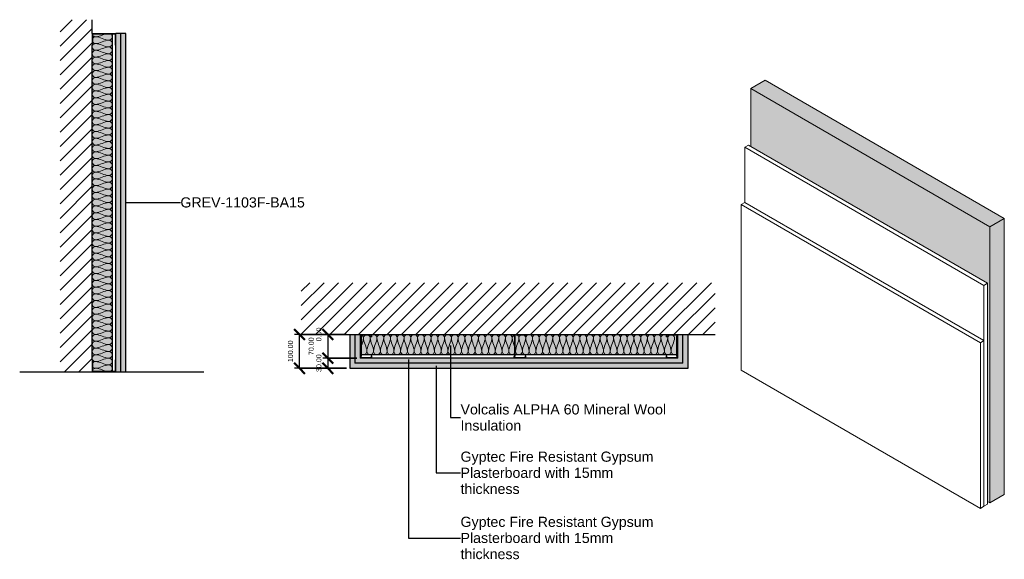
# Model space of a CAD drawing. Header units: millimetres. Extents: x -324 to 2588, y -555 to 1041.
import ezdxf

# ---------------------------------------------------------------- set-up
doc = ezdxf.new("R2010")
doc.units = ezdxf.units.MM
for name, color, linetype, lineweight in [('A-ANNO-DIMS', 211, 'Continuous', 30), ('A-ANNO-DIMS-10', 211, 'Continuous', 30), ('A-ANNO-IDEN', 131, 'Continuous', 30), ('A-DETL', 90, 'Continuous', 18), ('A-DETL-GENF', 92, 'Continuous', 18), ('A-DETL-THIN', 151, 'Continuous', 25), ('A-FLOR-LEVL', 51, 'Continuous', 30), ('A-PART', 2, 'Continuous', 18), ('A-WALL', 113, 'Continuous', 25), ('A-WALL-IDEN', 211, 'Continuous', 30), ('A-WALL-PATT', 111, 'Continuous', 25), ('I-WALL', 2, 'Continuous', 25)]:
    doc.layers.add(name, color=color, linetype=linetype, lineweight=lineweight)
doc.styles.add('Arial', font='arial.ttf', dxfattribs={"height": 30})
doc.styles.add('Arial_1', font='arial.ttf', dxfattribs={"height": 15})
doc.dimstyles.new('Diagonal', dxfattribs={"dimscale": 304.8, "dimtxt": 15.303891, "dimasz": 0.104167, "dimexe": 0.049213, "dimexo": 0.032808, "dimgap": 0.049213, "dimtad": 1, "dimrnd": 0.01, "dimzin": 0, "dimdsep": 46, "dimtxsty": 'Arial_1', "dimblk1": 'OBLIQUE', "dimblk2": 'OBLIQUE', "dimsah": 1, "dimcen": 0.09, "dimazin": 0, "dimtfac": 1, "dimtdec": 4, "dimtix": 1, "dimtmove": 0, "dimatfit": 3, "dimfxl": 1, "dimtvp": 1, "dimtolj": 1, "dimtzin": 0, "dimarcsym": 2})
doc.dimstyles.new('Diagonal_1', dxfattribs={"dimscale": 304.8, "dimtxt": 15.303891, "dimasz": 0.104167, "dimexe": 0.049213, "dimexo": 0.032808, "dimgap": 0.049213, "dimtad": 1, "dimrnd": 0.01, "dimzin": 0, "dimdsep": 46, "dimtxsty": 'Arial_1', "dimblk1": 'OBLIQUE', "dimblk2": 'OBLIQUE', "dimsah": 1, "dimcen": 0.09, "dimazin": 0, "dimtfac": 1, "dimtdec": 4, "dimtix": 1, "dimtmove": 2, "dimatfit": 3, "dimfxl": 1, "dimtvp": 1, "dimtolj": 1, "dimtzin": 0, "dimarcsym": 2})

# ---------------------------------------------------------------- blocks, each defined once
blk = doc.blocks.new('metal-framing_raia - 70mm-7427-Section 1')
at = {"layer": 'A-DETL-GENF'}
for p, q in [((-108, 35), (-110, 35)), ((-110, 35), (-110, 0)), ((-108, 2), (-108, 35)), ((-40, 35), (-42, 35)), ((-42, 35), (-42, 2)), ((-40, 0), (-40, 35)), ((-110, 6), (-110, 29)), ((-110, 0), (-40, 0)), ((-108, 29), (-108, 6)), ((-42, 2), (-108, 2)), ((-42, 29), (-42, 6)), ((-40, 6), (-40, 29))]:
    blk.add_line(p, q, dxfattribs=at)
blk = doc.blocks.new('Repeating Detail - 70mm-6992-Level 1')
at = {"layer": 'A-DETL-GENF'}
for p, q in [((-63, 490), (-70, 490)), ((-70, 490), (-70, 455)), ((-70, 461), (-70, 484)), ((-68, 457), (-68, 488)), ((-68, 488), (-63, 488)), ((-68, 484), (-68, 461)), ((-63, 488), (-63, 490)), ((0, 490), (-7, 490)), ((-7, 490), (-7, 488)), ((-7, 488), (-2, 488)), ((-2, 488), (-2, 457)), ((-2, 484), (-2, 461)), ((0, 455), (0, 490)), ((0, 461), (0, 484)), ((-70, 455), (-65.8, 455)), ((-65.8, 455), (-69, 455)), ((-66.4, 457), (-68, 457)), ((-68, 457), (-66.4, 457)), ((-63.6, 459), (-66.4, 457)), ((-66.4, 457), (-63.6, 459)), ((-65.8, 455), (-63, 457)), ((-65.8, 455), (-63, 457)), ((-6.4, 459), (-63.6, 459)), ((-63.6, 459), (-6.4, 459)), ((-63, 457), (-7, 457)), ((-63, 457), (-7, 457)), ((-7, 457), (-4.2, 455)), ((-4.2, 455), (-7, 457)), ((-3.6, 457), (-6.4, 459)), ((-3.6, 457), (-6.4, 459)), ((-4.2, 455), (0, 455)), ((0, 455), (-4.2, 455)), ((-2, 457), (-3.6, 457)), ((-3.6, 457), (-2, 457)), ((-63, 35), (-70, 35)), ((-70, 35), (-70, 0)), ((-68, 2), (-68, 33)), ((-68, 33), (-63, 33)), ((-63, 33), (-63, 35)), ((0, 35), (-7, 35)), ((-7, 35), (-7, 33)), ((-7, 33), (-2, 33)), ((-2, 33), (-2, 2)), ((0, 0), (0, 35)), ((-70, 6), (-70, 29)), ((-70, 0), (-65.8, 0)), ((-65.8, 0), (-69, 0)), ((-68, 29), (-68, 6)), ((-66.4, 2), (-68, 2)), ((-68, 2), (-66.4, 2)), ((-63.6, 4), (-66.4, 2)), ((-66.4, 2), (-63.6, 4)), ((-65.8, 0), (-63, 2)), ((-65.8, 0), (-63, 2)), ((-6.4, 4), (-63.6, 4)), ((-63.6, 4), (-6.4, 4)), ((-63, 2), (-7, 2)), ((-63, 2), (-7, 2)), ((-7, 2), (-4.2, 0)), ((-4.2, 0), (-7, 2)), ((-3.6, 2), (-6.4, 4)), ((-3.6, 2), (-6.4, 4)), ((0, 0), (-4.2, 0)), ((-2, 2), (-3.6, 2)), ((-3.6, 2), (-2, 2)), ((-2, 29), (-2, 6)), ((0, 6), (0, 29)), ((-4.2, 0), (0, 0))]:
    blk.add_line(p, q, dxfattribs=at)
blk = doc.blocks.new('metal-framing_montante - 70mm-6992-Level 1')
at = {"layer": 'A-DETL-GENF'}
for p, q in [((-63, 35), (-70, 35)), ((-70, 35), (-70, 0)), ((-68, 2), (-68, 33)), ((-68, 33), (-63, 33)), ((-63, 33), (-63, 35)), ((0, 35), (-7, 35)), ((-7, 35), (-7, 33)), ((-7, 33), (-2, 33)), ((-2, 33), (-2, 2)), ((0, 0), (0, 35)), ((-70, 6), (-70, 29)), ((-70, 0), (-65.8, 0)), ((-65.8, 0), (-69, 0)), ((-68, 29), (-68, 6)), ((-66.4, 2), (-68, 2)), ((-68, 2), (-66.4, 2)), ((-63.6, 4), (-66.4, 2)), ((-66.4, 2), (-63.6, 4)), ((-65.8, 0), (-63, 2)), ((-65.8, 0), (-63, 2)), ((-6.4, 4), (-63.6, 4)), ((-63.6, 4), (-6.4, 4)), ((-63, 2), (-7, 2)), ((-63, 2), (-7, 2)), ((-7, 2), (-4.2, 0)), ((-4.2, 0), (-7, 2)), ((-3.6, 2), (-6.4, 4)), ((-3.6, 2), (-6.4, 4)), ((0, 0), (-4.2, 0)), ((-2, 2), (-3.6, 2)), ((-3.6, 2), (-2, 2)), ((-2, 29), (-2, 6)), ((0, 6), (0, 29)), ((-4.2, 0), (0, 0))]:
    blk.add_line(p, q, dxfattribs=at)
blk = doc.blocks.new('DIMBLOCK1-Level 1')
at = {"layer": 'A-ANNO-DIMS-10', "lineweight": 50}
for q in [(571.7, 125.9), (571.7, 125.9), (603.5, 94.1), (603.5, 94.1)]:
    blk.add_line((587.6, 110), q, dxfattribs=at)
at = {"layer": 'A-ANNO-DIMS-10'}
for p, q in [((642.6, 110), (572.6, 110)), ((642.6, 110), (572.6, 110)), ((587.6, 110), (587.6, 110)), ((587.6, 110), (642.6, 110)), ((587.6, 110), (642.6, 110))]:
    blk.add_line(p, q, dxfattribs=at)
at = {"layer": 'A-ANNO-DIMS-10', "color": 0, "insert": (553.1, 89.8), "char_height": 15, "width": 48.596, "attachment_point": 1, "rotation": 90, "line_spacing_factor": 0.941778, "style": 'Arial_1'}
blk.add_mtext('0.00', dxfattribs=at)
blk = doc.blocks.new('_Oblique')
at = {"color": 0, "linetype": 'ByBlock', "lineweight": -2}
blk.add_line((-0.5, -0.5), (0.5, 0.5), dxfattribs=at)
blk = doc.blocks.new('DIMBLOCK2-Level 1')
at = {"layer": 'A-ANNO-DIMS-10', "lineweight": 50}
for p, q in [((587.6, 110), (571.7, 125.9)), ((587.6, 110), (603.5, 94.1)), ((587.6, 40), (571.7, 55.9)), ((587.6, 40), (603.5, 24.1))]:
    blk.add_line(p, q, dxfattribs=at)
at = {"layer": 'A-ANNO-DIMS-10'}
for p, q in [((642.6, 110), (572.6, 110)), ((587.6, 110), (587.6, 40)), ((587.6, 110), (642.6, 110)), ((672.6, 40), (572.6, 40)), ((587.6, 40), (672.6, 40))]:
    blk.add_line(p, q, dxfattribs=at)
at = {"layer": 'A-ANNO-DIMS-10', "color": 0, "insert": (530.5, 49), "char_height": 15, "width": 62.44, "attachment_point": 1, "rotation": 90, "line_spacing_factor": 0.941778, "style": 'Arial_1'}
blk.add_mtext('70.00', dxfattribs=at)
blk = doc.blocks.new('DIMBLOCK3-Level 1')
at = {"layer": 'A-ANNO-DIMS-10', "lineweight": 50}
for p, q in [((587.6, 40), (571.7, 55.9)), ((587.6, 40), (603.5, 24.1)), ((587.6, 10), (571.7, 25.9)), ((587.6, 10), (603.5, -5.9))]:
    blk.add_line(p, q, dxfattribs=at)
at = {"layer": 'A-ANNO-DIMS-10'}
for p, q in [((672.6, 40), (572.6, 40)), ((587.6, 40), (587.6, 10)), ((587.6, 40), (672.6, 40)), ((642.6, 10), (572.6, 10)), ((587.6, 10), (642.6, 10))]:
    blk.add_line(p, q, dxfattribs=at)
at = {"layer": 'A-ANNO-DIMS-10', "color": 0, "insert": (553.1, -1), "char_height": 15, "width": 62.44, "attachment_point": 1, "rotation": 90, "line_spacing_factor": 0.941778, "style": 'Arial_1'}
blk.add_mtext('30.00', dxfattribs=at)
blk = doc.blocks.new('DIMBLOCK4-Level 1')
at = {"layer": 'A-ANNO-DIMS-10', "lineweight": 50}
for p, q in [((503.7, 110), (487.8, 125.9)), ((503.7, 110), (519.6, 94.1)), ((503.7, 10), (487.8, 25.9)), ((503.7, 10), (519.6, -5.9))]:
    blk.add_line(p, q, dxfattribs=at)
at = {"layer": 'A-ANNO-DIMS-10'}
for p, q in [((642.6, 110), (488.7, 110)), ((503.7, 10), (503.7, 110)), ((503.7, 110), (642.6, 110)), ((642.6, 10), (488.7, 10)), ((503.7, 10), (642.6, 10))]:
    blk.add_line(p, q, dxfattribs=at)
at = {"layer": 'A-ANNO-DIMS-10', "color": 0, "insert": (469.2, 28.2), "char_height": 15, "width": 76.284, "attachment_point": 1, "rotation": 90, "line_spacing_factor": 0.941778, "style": 'Arial_1'}
blk.add_mtext('100.00', dxfattribs=at)

msp = doc.modelspace()

# ---------------------------------------------------------------- hatches: boundary and pattern name
at = {"layer": 'A-DETL-GENF'}
h = msp.add_hatch(dxfattribs=at)
h.set_pattern_fill('FP_1', style=0, pattern_type=2)
h.set_pattern_definition([(45, (-39.827, 1000), (-21.2132, 21.2132), [])])
h.paths.add_polyline_path([(-110, 0), (-110, 1040.534), (-204.687, 1040.534), (-204.687, 0)])
h = msp.add_hatch(dxfattribs=at)
h.set_pattern_fill('FP_2', style=0, pattern_type=2)
h.set_pattern_definition([(45, (652.55, 0), (-21.2132, 21.2132), [])])
h.paths.add_polyline_path([(1732.407, 110), (1732.407, 262.877), (508.699, 262.877), (508.699, 110), (1622.551, 110)])
at = {"layer": 'A-PART'}
for points in [[(2545.58, 428.661), (2588.006, 453.156), (1880.9, 861.404), (1838.473, 836.909)], [(2545.58, -387.836), (2545.58, 428.661), (1838.473, 836.909), (1838.473, 665.445), (2538.509, 261.279), (2538.509, -383.753)], [(2545.58, -387.836), (2588.006, -363.341), (2588.006, 453.156), (2545.58, 428.661)]]:
    msp.add_hatch(color=256, dxfattribs=at).paths.add_polyline_path(points)
at = {"layer": 'A-WALL-PATT'}
for points in [[(-108, 2), (-50, 2), (-50, 998), (-108, 998), (-108, 965), (-110, 965), (-110, 35), (-108, 35)], [(-25, 0), (-25, 1000), (-40, 1000), (-40, 0)], [(-25, 0), (-10, 0), (-10, 1000), (-25, 1000)], [(1652.551, 10), (1652.551, 110), (1637.551, 110), (1637.551, 25), (667.551, 25), (667.551, 110), (652.551, 110), (652.551, 10), (1098.803, 10)], [(1637.551, 25), (1637.551, 110), (1622.551, 110), (1622.551, 40), (682.551, 40), (682.551, 110), (667.551, 110), (667.551, 25), (1098.803, 25)]]:
    msp.add_hatch(color=256, dxfattribs=at).paths.add_polyline_path(points)
h = msp.add_hatch(color=256, dxfattribs=at)
h.paths.add_polyline_path([(1589.551, 50), (1618.601, 50), (1618.601, 103.631), (1620.551, 106.416), (1620.551, 108), (1589.551, 108), (1589.551, 103), (1587.551, 103), (1587.551, 110), (1172.551, 110), (1172.551, 103), (1170.551, 103), (1170.551, 108), (1139.551, 108), (1139.551, 106.416), (1141.501, 103.631), (1141.501, 50), (1587.551, 50)])
h.paths.add_polyline_path([(1621.374, 50), (1622.551, 50), (1622.551, 105.785), (1620.601, 103), (1620.601, 50)])
h.paths.add_polyline_path([(1137.551, 50), (1139.501, 50), (1139.501, 103), (1137.551, 105.785), (1137.551, 110), (717.551, 110), (717.551, 103), (715.551, 103), (715.551, 108), (684.551, 108), (684.551, 106.416), (686.501, 103.631), (686.501, 50), (1098.803, 50)])
h.paths.add_polyline_path([(682.551, 50), (684.501, 50), (684.501, 103), (682.551, 105.785), (682.551, 102.385)])

# ---------------------------------------------------------------- linework, layer by layer
at = {"layer": 'A-ANNO-IDEN'}
for p, q in [((950.228, 77.088), (950.228, -135.66)), ((825.611, 35.589), (825.611, -491.925)), ((907.249, 17.371), (907.249, -299.3)), ((950.228, -135.66), (979.725, -135.71)), ((907.249, -299.3), (979.725, -299.3)), ((825.611, -491.925), (979.725, -491.925))]:
    msp.add_line(p, q, dxfattribs=at)
at = {"layer": 'A-DETL'}
for points in [[(-100, 990), (-102.953, 990), (-106.13, 992.074), (-108.092, 994.783)], [(-71.381, 998.065), (-80.894, 995.158), (-90.13, 990), (-100, 990)], [(-108.092, 985.343), (-106.13, 988.038), (-102.953, 990), (-100, 990)], [(-100, 970), (-102.953, 970), (-106.13, 971.962), (-108.092, 974.657)], [(-108.092, 965.343), (-106.13, 968.038), (-102.953, 970), (-100, 970)], [(-100, 990), (-86.256, 990), (-73.744, 980), (-60, 980)], [(-60, 980), (-73.744, 980), (-86.256, 970), (-100, 970)], [(-100, 970), (-86.256, 970), (-73.744, 960), (-60, 960)], [(-60, 960), (-55.286, 960), (-44.714, 970), (-55.286, 980), (-60, 980)], [(-100, 930), (-104.714, 930), (-115.286, 940), (-104.714, 950), (-100, 950)], [(-60, 960), (-73.744, 960), (-86.256, 950), (-100, 950)], [(-100, 950), (-86.256, 950), (-73.744, 940), (-60, 940)], [(-60, 940), (-73.744, 940), (-86.256, 930), (-100, 930)], [(-60, 940), (-55.286, 940), (-44.714, 950), (-55.286, 960), (-60, 960)], [(-60, 920), (-55.286, 920), (-44.714, 930), (-55.286, 940), (-60, 940)], [(-100, 910), (-104.714, 910), (-115.286, 920), (-104.714, 930), (-100, 930)], [(-100, 890), (-104.714, 890), (-115.286, 900), (-104.714, 910), (-100, 910)], [(-100, 930), (-86.256, 930), (-73.744, 920), (-60, 920)], [(-60, 920), (-73.744, 920), (-86.256, 910), (-100, 910)], [(-100, 910), (-86.256, 910), (-73.744, 900), (-60, 900)], [(-60, 900), (-55.286, 900), (-44.714, 910), (-55.286, 920), (-60, 920)], [(-100, 870), (-104.714, 870), (-115.286, 880), (-104.714, 890), (-100, 890)], [(-60, 900), (-73.744, 900), (-86.256, 890), (-100, 890)], [(-100, 890), (-86.256, 890), (-73.744, 880), (-60, 880)], [(-60, 880), (-73.744, 880), (-86.256, 870), (-100, 870)], [(-60, 880), (-55.286, 880), (-44.714, 890), (-55.286, 900), (-60, 900)], [(-60, 860), (-55.286, 860), (-44.714, 870), (-55.286, 880), (-60, 880)], [(-100, 850), (-104.714, 850), (-115.286, 860), (-104.714, 870), (-100, 870)], [(-100, 830), (-104.714, 830), (-115.286, 840), (-104.714, 850), (-100, 850)], [(-100, 870), (-86.256, 870), (-73.744, 860), (-60, 860)], [(-60, 860), (-73.744, 860), (-86.256, 850), (-100, 850)], [(-100, 850), (-86.256, 850), (-73.744, 840), (-60, 840)], [(-60, 840), (-55.286, 840), (-44.714, 850), (-55.286, 860), (-60, 860)], [(-100, 810), (-104.714, 810), (-115.286, 820), (-104.714, 830), (-100, 830)], [(-60, 840), (-73.744, 840), (-86.256, 830), (-100, 830)], [(-100, 830), (-86.256, 830), (-73.744, 820), (-60, 820)], [(-60, 820), (-73.744, 820), (-86.256, 810), (-100, 810)], [(-60, 820), (-55.286, 820), (-44.714, 830), (-55.286, 840), (-60, 840)], [(-60, 800), (-55.286, 800), (-44.714, 810), (-55.286, 820), (-60, 820)], [(-100, 790), (-104.714, 790), (-115.286, 800), (-104.714, 810), (-100, 810)], [(-100, 770), (-104.714, 770), (-115.286, 780), (-104.714, 790), (-100, 790)], [(-100, 810), (-86.256, 810), (-73.744, 800), (-60, 800)], [(-60, 800), (-73.744, 800), (-86.256, 790), (-100, 790)], [(-100, 790), (-86.256, 790), (-73.744, 780), (-60, 780)], [(-60, 780), (-55.286, 780), (-44.714, 790), (-55.286, 800), (-60, 800)], [(-100, 750), (-104.714, 750), (-115.286, 760), (-104.714, 770), (-100, 770)], [(-60, 780), (-73.744, 780), (-86.256, 770), (-100, 770)], [(-100, 770), (-86.256, 770), (-73.744, 760), (-60, 760)], [(-60, 760), (-73.744, 760), (-86.256, 750), (-100, 750)], [(-60, 760), (-55.286, 760), (-44.714, 770), (-55.286, 780), (-60, 780)], [(-60, 740), (-55.286, 740), (-44.714, 750), (-55.286, 760), (-60, 760)], [(-100, 730), (-104.714, 730), (-115.286, 740), (-104.714, 750), (-100, 750)], [(-100, 710), (-104.714, 710), (-115.286, 720), (-104.714, 730), (-100, 730)], [(-100, 750), (-86.256, 750), (-73.744, 740), (-60, 740)], [(-60, 740), (-73.744, 740), (-86.256, 730), (-100, 730)], [(-100, 730), (-86.256, 730), (-73.744, 720), (-60, 720)], [(-60, 720), (-55.286, 720), (-44.714, 730), (-55.286, 740), (-60, 740)], [(-100, 690), (-104.714, 690), (-115.286, 700), (-104.714, 710), (-100, 710)], [(-60, 720), (-73.744, 720), (-86.256, 710), (-100, 710)], [(-100, 710), (-86.256, 710), (-73.744, 700), (-60, 700)], [(-60, 700), (-73.744, 700), (-86.256, 690), (-100, 690)], [(-60, 700), (-55.286, 700), (-44.714, 710), (-55.286, 720), (-60, 720)], [(-60, 680), (-55.286, 680), (-44.714, 690), (-55.286, 700), (-60, 700)], [(-100, 670), (-104.714, 670), (-115.286, 680), (-104.714, 690), (-100, 690)], [(-100, 650), (-104.714, 650), (-115.286, 660), (-104.714, 670), (-100, 670)], [(-100, 690), (-86.256, 690), (-73.744, 680), (-60, 680)], [(-60, 680), (-73.744, 680), (-86.256, 670), (-100, 670)], [(-100, 670), (-86.256, 670), (-73.744, 660), (-60, 660)], [(-60, 660), (-55.286, 660), (-44.714, 670), (-55.286, 680), (-60, 680)], [(-100, 630), (-104.714, 630), (-115.286, 640), (-104.714, 650), (-100, 650)], [(-60, 660), (-73.744, 660), (-86.256, 650), (-100, 650)], [(-100, 650), (-86.256, 650), (-73.744, 640), (-60, 640)], [(-60, 640), (-55.286, 640), (-44.714, 650), (-55.286, 660), (-60, 660)], [(-100, 610), (-104.714, 610), (-115.286, 620), (-104.714, 630), (-100, 630)], [(-60, 640), (-73.744, 640), (-86.256, 630), (-100, 630)], [(-100, 630), (-86.256, 630), (-73.744, 620), (-60, 620)], [(-60, 620), (-73.744, 620), (-86.256, 610), (-100, 610)], [(-60, 620), (-55.286, 620), (-44.714, 630), (-55.286, 640), (-60, 640)], [(-60, 600), (-55.286, 600), (-44.714, 610), (-55.286, 620), (-60, 620)], [(-100, 590), (-104.714, 590), (-115.286, 600), (-104.714, 610), (-100, 610)], [(-100, 570), (-104.714, 570), (-115.286, 580), (-104.714, 590), (-100, 590)], [(-100, 610), (-86.256, 610), (-73.744, 600), (-60, 600)], [(-60, 600), (-73.744, 600), (-86.256, 590), (-100, 590)], [(-100, 590), (-86.256, 590), (-73.744, 580), (-60, 580)], [(-60, 580), (-55.286, 580), (-44.714, 590), (-55.286, 600), (-60, 600)], [(-100, 550), (-104.714, 550), (-115.286, 560), (-104.714, 570), (-100, 570)], [(-60, 580), (-73.744, 580), (-86.256, 570), (-100, 570)], [(-100, 570), (-86.256, 570), (-73.744, 560), (-60, 560)], [(-60, 560), (-73.744, 560), (-86.256, 550), (-100, 550)], [(-60, 560), (-55.286, 560), (-44.714, 570), (-55.286, 580), (-60, 580)], [(-60, 540), (-55.286, 540), (-44.714, 550), (-55.286, 560), (-60, 560)], [(-100, 530), (-104.714, 530), (-115.286, 540), (-104.714, 550), (-100, 550)], [(-100, 510), (-104.714, 510), (-115.286, 520), (-104.714, 530), (-100, 530)], [(-100, 550), (-86.256, 550), (-73.744, 540), (-60, 540)], [(-60, 540), (-73.744, 540), (-86.256, 530), (-100, 530)], [(-100, 530), (-86.256, 530), (-73.744, 520), (-60, 520)], [(-60, 520), (-55.286, 520), (-44.714, 530), (-55.286, 540), (-60, 540)], [(-100, 490), (-104.714, 490), (-115.286, 500), (-104.714, 510), (-100, 510)], [(-60, 520), (-73.744, 520), (-86.256, 510), (-100, 510)], [(-100, 510), (-86.256, 510), (-73.744, 500), (-60, 500)], [(-60, 500), (-73.744, 500), (-86.256, 490), (-100, 490)], [(-60, 500), (-55.286, 500), (-44.714, 510), (-55.286, 520), (-60, 520)], [(-60, 480), (-55.286, 480), (-44.714, 490), (-55.286, 500), (-60, 500)], [(-100, 470), (-104.714, 470), (-115.286, 480), (-104.714, 490), (-100, 490)], [(-100, 450), (-104.714, 450), (-115.286, 460), (-104.714, 470), (-100, 470)], [(-100, 490), (-86.256, 490), (-73.744, 480), (-60, 480)], [(-60, 480), (-73.744, 480), (-86.256, 470), (-100, 470)], [(-100, 470), (-86.256, 470), (-73.744, 460), (-60, 460)], [(-60, 460), (-55.286, 460), (-44.714, 470), (-55.286, 480), (-60, 480)], [(-100, 430), (-104.714, 430), (-115.286, 440), (-104.714, 450), (-100, 450)], [(-60, 460), (-73.744, 460), (-86.256, 450), (-100, 450)], [(-100, 450), (-86.256, 450), (-73.744, 440), (-60, 440)], [(-60, 440), (-73.744, 440), (-86.256, 430), (-100, 430)], [(-60, 440), (-55.286, 440), (-44.714, 450), (-55.286, 460), (-60, 460)], [(-60, 420), (-55.286, 420), (-44.714, 430), (-55.286, 440), (-60, 440)], [(-100, 410), (-104.714, 410), (-115.286, 420), (-104.714, 430), (-100, 430)], [(-100, 390), (-104.714, 390), (-115.286, 400), (-104.714, 410), (-100, 410)], [(-100, 430), (-86.256, 430), (-73.744, 420), (-60, 420)], [(-60, 420), (-73.744, 420), (-86.256, 410), (-100, 410)], [(-100, 410), (-86.256, 410), (-73.744, 400), (-60, 400)], [(-60, 400), (-55.286, 400), (-44.714, 410), (-55.286, 420), (-60, 420)], [(-100, 370), (-104.714, 370), (-115.286, 380), (-104.714, 390), (-100, 390)], [(-60, 400), (-73.744, 400), (-86.256, 390), (-100, 390)], [(-100, 390), (-86.256, 390), (-73.744, 380), (-60, 380)], [(-60, 380), (-73.744, 380), (-86.256, 370), (-100, 370)], [(-60, 380), (-55.286, 380), (-44.714, 390), (-55.286, 400), (-60, 400)], [(-60, 360), (-55.286, 360), (-44.714, 370), (-55.286, 380), (-60, 380)], [(-100, 350), (-104.714, 350), (-115.286, 360), (-104.714, 370), (-100, 370)], [(-100, 330), (-104.714, 330), (-115.286, 340), (-104.714, 350), (-100, 350)], [(-100, 370), (-86.256, 370), (-73.744, 360), (-60, 360)], [(-60, 360), (-73.744, 360), (-86.256, 350), (-100, 350)], [(-100, 350), (-86.256, 350), (-73.744, 340), (-60, 340)], [(-60, 340), (-55.286, 340), (-44.714, 350), (-55.286, 360), (-60, 360)], [(-100, 310), (-104.714, 310), (-115.286, 320), (-104.714, 330), (-100, 330)], [(-60, 340), (-73.744, 340), (-86.256, 330), (-100, 330)], [(-100, 330), (-86.256, 330), (-73.744, 320), (-60, 320)], [(-60, 320), (-55.286, 320), (-44.714, 330), (-55.286, 340), (-60, 340)], [(-100, 290), (-104.714, 290), (-115.286, 300), (-104.714, 310), (-100, 310)], [(-60, 320), (-73.744, 320), (-86.256, 310), (-100, 310)], [(-100, 310), (-86.256, 310), (-73.744, 300), (-60, 300)], [(-60, 300), (-73.744, 300), (-86.256, 290), (-100, 290)], [(-60, 300), (-55.286, 300), (-44.714, 310), (-55.286, 320), (-60, 320)], [(-60, 280), (-55.286, 280), (-44.714, 290), (-55.286, 300), (-60, 300)], [(-100, 270), (-104.714, 270), (-115.286, 280), (-104.714, 290), (-100, 290)], [(-100, 250), (-104.714, 250), (-115.286, 260), (-104.714, 270), (-100, 270)], [(-100, 290), (-86.256, 290), (-73.744, 280), (-60, 280)], [(-60, 280), (-73.744, 280), (-86.256, 270), (-100, 270)], [(-100, 270), (-86.256, 270), (-73.744, 260), (-60, 260)], [(-60, 260), (-55.286, 260), (-44.714, 270), (-55.286, 280), (-60, 280)], [(-100, 230), (-104.714, 230), (-115.286, 240), (-104.714, 250), (-100, 250)], [(-60, 260), (-73.744, 260), (-86.256, 250), (-100, 250)], [(-100, 250), (-86.256, 250), (-73.744, 240), (-60, 240)], [(-60, 240), (-73.744, 240), (-86.256, 230), (-100, 230)], [(-60, 240), (-55.286, 240), (-44.714, 250), (-55.286, 260), (-60, 260)], [(-60, 220), (-55.286, 220), (-44.714, 230), (-55.286, 240), (-60, 240)], [(-100, 210), (-104.714, 210), (-115.286, 220), (-104.714, 230), (-100, 230)], [(-100, 190), (-104.714, 190), (-115.286, 200), (-104.714, 210), (-100, 210)], [(-100, 230), (-86.256, 230), (-73.744, 220), (-60, 220)], [(-60, 220), (-73.744, 220), (-86.256, 210), (-100, 210)], [(-100, 210), (-86.256, 210), (-73.744, 200), (-60, 200)], [(-60, 200), (-55.286, 200), (-44.714, 210), (-55.286, 220), (-60, 220)], [(-100, 170), (-104.714, 170), (-115.286, 180), (-104.714, 190), (-100, 190)], [(-60, 200), (-73.744, 200), (-86.256, 190), (-100, 190)], [(-100, 190), (-86.256, 190), (-73.744, 180), (-60, 180)], [(-60, 180), (-73.744, 180), (-86.256, 170), (-100, 170)], [(-60, 180), (-55.286, 180), (-44.714, 190), (-55.286, 200), (-60, 200)], [(-60, 160), (-55.286, 160), (-44.714, 170), (-55.286, 180), (-60, 180)], [(-100, 150), (-104.714, 150), (-115.286, 160), (-104.714, 170), (-100, 170)], [(-100, 130), (-104.714, 130), (-115.286, 140), (-104.714, 150), (-100, 150)], [(-100, 170), (-86.256, 170), (-73.744, 160), (-60, 160)], [(-60, 160), (-73.744, 160), (-86.256, 150), (-100, 150)], [(-100, 150), (-86.256, 150), (-73.744, 140), (-60, 140)], [(-60, 140), (-55.286, 140), (-44.714, 150), (-55.286, 160), (-60, 160)], [(-100, 110), (-104.714, 110), (-115.286, 120), (-104.714, 130), (-100, 130)], [(-60, 140), (-73.744, 140), (-86.256, 130), (-100, 130)], [(-100, 130), (-86.256, 130), (-73.744, 120), (-60, 120)], [(-60, 120), (-73.744, 120), (-86.256, 110), (-100, 110)], [(-60, 120), (-55.286, 120), (-44.714, 130), (-55.286, 140), (-60, 140)], [(-60, 100), (-55.286, 100), (-44.714, 110), (-55.286, 120), (-60, 120)], [(-100, 90), (-104.714, 90), (-115.286, 100), (-104.714, 110), (-100, 110)], [(-100, 70), (-104.714, 70), (-115.286, 80), (-104.714, 90), (-100, 90)], [(-100, 110), (-86.256, 110), (-73.744, 100), (-60, 100)], [(-60, 100), (-73.744, 100), (-86.256, 90), (-100, 90)], [(-100, 90), (-86.256, 90), (-73.744, 80), (-60, 80)], [(-60, 80), (-55.286, 80), (-44.714, 90), (-55.286, 100), (-60, 100)], [(692.551, 100), (692.551, 92.079), (689.229, 84.567), (686.415, 76.992)], [(687.768, 108.092), (690.477, 106.13), (692.551, 102.953), (692.551, 100)], [(692.551, 100), (692.551, 102.953), (694.513, 106.13), (697.208, 108.092)], [(702.551, 60), (702.551, 73.744), (692.551, 86.256), (692.551, 100)], [(712.551, 100), (712.551, 86.256), (702.551, 73.744), (702.551, 60)], [(707.894, 108.092), (710.589, 106.13), (712.551, 102.953), (712.551, 100)], [(712.551, 100), (712.551, 102.216), (713.655, 104.558), (715.345, 106.418)], [(722.551, 60), (722.551, 73.744), (712.551, 86.256), (712.551, 100)], [(732.551, 100), (732.551, 86.256), (722.551, 73.744), (722.551, 60)], [(732.551, 100), (732.551, 104.714), (742.551, 115.286), (752.551, 104.714), (752.551, 100)], [(742.551, 60), (742.551, 73.744), (732.551, 86.256), (732.551, 100)], [(752.551, 100), (752.551, 86.256), (742.551, 73.744), (742.551, 60)], [(752.551, 100), (752.551, 104.714), (762.551, 115.286), (772.551, 104.714), (772.551, 100)], [(762.551, 60), (762.551, 73.744), (752.551, 86.256), (752.551, 100)], [(772.551, 100), (772.551, 86.256), (762.551, 73.744), (762.551, 60)], [(772.551, 100), (772.551, 104.714), (782.551, 115.286), (792.551, 104.714), (792.551, 100)], [(782.551, 60), (782.551, 73.744), (772.551, 86.256), (772.551, 100)], [(792.551, 100), (792.551, 86.256), (782.551, 73.744), (782.551, 60)], [(792.551, 100), (792.551, 104.714), (802.551, 115.286), (812.551, 104.714), (812.551, 100)], [(802.551, 60), (802.551, 73.744), (792.551, 86.256), (792.551, 100)], [(812.551, 100), (812.551, 86.256), (802.551, 73.744), (802.551, 60)], [(812.551, 100), (812.551, 104.714), (822.551, 115.286), (832.551, 104.714), (832.551, 100)], [(822.551, 60), (822.551, 73.744), (812.551, 86.256), (812.551, 100)], [(832.551, 100), (832.551, 86.256), (822.551, 73.744), (822.551, 60)], [(832.551, 100), (832.551, 104.714), (842.551, 115.286), (852.551, 104.714), (852.551, 100)], [(842.551, 60), (842.551, 73.744), (832.551, 86.256), (832.551, 100)], [(852.551, 100), (852.551, 86.256), (842.551, 73.744), (842.551, 60)], [(852.551, 100), (852.551, 104.714), (862.551, 115.286), (872.551, 104.714), (872.551, 100)], [(862.551, 60), (862.551, 73.744), (852.551, 86.256), (852.551, 100)], [(872.551, 100), (872.551, 86.256), (862.551, 73.744), (862.551, 60)], [(872.551, 100), (872.551, 104.714), (882.551, 115.286), (892.551, 104.714), (892.551, 100)], [(882.551, 60), (882.551, 73.744), (872.551, 86.256), (872.551, 100)], [(892.551, 100), (892.551, 86.256), (882.551, 73.744), (882.551, 60)], [(892.551, 100), (892.551, 104.714), (902.551, 115.286), (912.551, 104.714), (912.551, 100)], [(902.551, 60), (902.551, 73.744), (892.551, 86.256), (892.551, 100)], [(912.551, 100), (912.551, 86.256), (902.551, 73.744), (902.551, 60)], [(912.551, 100), (912.551, 104.714), (922.551, 115.286), (932.551, 104.714), (932.551, 100)], [(922.551, 60), (922.551, 73.744), (912.551, 86.256), (912.551, 100)], [(932.551, 100), (932.551, 86.256), (922.551, 73.744), (922.551, 60)], [(932.551, 100), (932.551, 104.714), (942.551, 115.286), (952.551, 104.714), (952.551, 100)], [(942.551, 60), (942.551, 73.744), (932.551, 86.256), (932.551, 100)], [(952.551, 100), (952.551, 86.256), (942.551, 73.744), (942.551, 60)], [(952.551, 100), (952.551, 104.714), (962.551, 115.286), (972.551, 104.714), (972.551, 100)], [(962.551, 60), (962.551, 73.744), (952.551, 86.256), (952.551, 100)], [(972.551, 100), (972.551, 86.256), (962.551, 73.744), (962.551, 60)], [(972.551, 100), (972.551, 104.714), (982.551, 115.286), (992.551, 104.714), (992.551, 100)], [(982.551, 60), (982.551, 73.744), (972.551, 86.256), (972.551, 100)], [(992.551, 100), (992.551, 86.256), (982.551, 73.744), (982.551, 60)], [(992.551, 100), (992.551, 104.714), (1002.551, 115.286), (1012.551, 104.714), (1012.551, 100)], [(1002.551, 60), (1002.551, 73.744), (992.551, 86.256), (992.551, 100)], [(1012.551, 100), (1012.551, 86.256), (1002.551, 73.744), (1002.551, 60)], [(1012.551, 100), (1012.551, 104.714), (1022.551, 115.286), (1032.551, 104.714), (1032.551, 100)], [(1022.551, 60), (1022.551, 73.744), (1012.551, 86.256), (1012.551, 100)], [(1032.551, 100), (1032.551, 86.256), (1022.551, 73.744), (1022.551, 60)], [(1032.551, 100), (1032.551, 104.714), (1042.551, 115.286), (1052.551, 104.714), (1052.551, 100)], [(1042.551, 60), (1042.551, 73.744), (1032.551, 86.256), (1032.551, 100)], [(1052.551, 100), (1052.551, 86.256), (1042.551, 73.744), (1042.551, 60)], [(1052.551, 100), (1052.551, 104.714), (1062.551, 115.286), (1072.551, 104.714), (1072.551, 100)], [(1062.551, 60), (1062.551, 73.744), (1052.551, 86.256), (1052.551, 100)], [(1072.551, 100), (1072.551, 86.256), (1062.551, 73.744), (1062.551, 60)], [(1072.551, 100), (1072.551, 104.714), (1082.551, 115.286), (1092.551, 104.714), (1092.551, 100)], [(1082.551, 60), (1082.551, 73.744), (1072.551, 86.256), (1072.551, 100)], [(1092.551, 100), (1092.551, 86.256), (1082.551, 73.744), (1082.551, 60)], [(1092.551, 100), (1092.551, 104.714), (1102.551, 115.286), (1112.551, 104.714), (1112.551, 100)], [(1102.551, 60), (1102.551, 73.744), (1092.551, 86.256), (1092.551, 100)], [(1112.551, 100), (1112.551, 86.256), (1102.551, 73.744), (1102.551, 60)], [(1112.551, 100), (1112.551, 104.714), (1122.551, 115.286), (1132.551, 104.714), (1132.551, 100)], [(1122.551, 60), (1122.551, 73.744), (1112.551, 86.256), (1112.551, 100)], [(1132.551, 100), (1132.551, 86.256), (1122.551, 73.744), (1122.551, 60)], [(1132.551, 100), (1132.551, 103.064), (1134.663, 106.37), (1137.515, 108.309)], [(1139.621, 74.407), (1136.67, 82.865), (1132.551, 91.179), (1132.551, 100)], [(1152.551, 100), (1152.551, 86.256), (1142.551, 73.744), (1142.551, 60)], [(1147.894, 108.092), (1150.589, 106.13), (1152.551, 102.953), (1152.551, 100)], [(1152.551, 100), (1152.551, 102.953), (1154.513, 106.13), (1157.208, 108.092)], [(1162.551, 60), (1162.551, 73.744), (1152.551, 86.256), (1152.551, 100)], [(1172.551, 100), (1172.551, 86.256), (1162.551, 73.744), (1162.551, 60)], [(1167.894, 108.092), (1168.954, 107.32), (1169.901, 106.361), (1170.659, 105.3)], [(1171.917, 103.038), (1172.323, 102.037), (1172.551, 101.006), (1172.551, 100)], [(1172.551, 100), (1172.551, 104.714), (1182.551, 115.286), (1192.551, 104.714), (1192.551, 100)], [(1182.551, 60), (1182.551, 73.744), (1172.551, 86.256), (1172.551, 100)], [(1192.551, 100), (1192.551, 86.256), (1182.551, 73.744), (1182.551, 60)], [(1192.551, 100), (1192.551, 104.714), (1202.551, 115.286), (1212.551, 104.714), (1212.551, 100)], [(1202.551, 60), (1202.551, 73.744), (1192.551, 86.256), (1192.551, 100)], [(1212.551, 100), (1212.551, 86.256), (1202.551, 73.744), (1202.551, 60)], [(1212.551, 100), (1212.551, 104.714), (1222.551, 115.286), (1232.551, 104.714), (1232.551, 100)], [(1222.551, 60), (1222.551, 73.744), (1212.551, 86.256), (1212.551, 100)], [(1232.551, 100), (1232.551, 86.256), (1222.551, 73.744), (1222.551, 60)], [(1232.551, 100), (1232.551, 104.714), (1242.551, 115.286), (1252.551, 104.714), (1252.551, 100)], [(1242.551, 60), (1242.551, 73.744), (1232.551, 86.256), (1232.551, 100)], [(1252.551, 100), (1252.551, 86.256), (1242.551, 73.744), (1242.551, 60)], [(1252.551, 100), (1252.551, 104.714), (1262.551, 115.286), (1272.551, 104.714), (1272.551, 100)], [(1262.551, 60), (1262.551, 73.744), (1252.551, 86.256), (1252.551, 100)], [(1272.551, 100), (1272.551, 86.256), (1262.551, 73.744), (1262.551, 60)], [(1272.551, 100), (1272.551, 104.714), (1282.551, 115.286), (1292.551, 104.714), (1292.551, 100)], [(1282.551, 60), (1282.551, 73.744), (1272.551, 86.256), (1272.551, 100)], [(1292.551, 100), (1292.551, 86.256), (1282.551, 73.744), (1282.551, 60)], [(1292.551, 100), (1292.551, 104.714), (1302.551, 115.286), (1312.551, 104.714), (1312.551, 100)], [(1302.551, 60), (1302.551, 73.744), (1292.551, 86.256), (1292.551, 100)], [(1312.551, 100), (1312.551, 86.256), (1302.551, 73.744), (1302.551, 60)], [(1312.551, 100), (1312.551, 104.714), (1322.551, 115.286), (1332.551, 104.714), (1332.551, 100)], [(1322.551, 60), (1322.551, 73.744), (1312.551, 86.256), (1312.551, 100)], [(1332.551, 100), (1332.551, 86.256), (1322.551, 73.744), (1322.551, 60)], [(1332.551, 100), (1332.551, 104.714), (1342.551, 115.286), (1352.551, 104.714), (1352.551, 100)], [(1342.551, 60), (1342.551, 73.744), (1332.551, 86.256), (1332.551, 100)], [(1352.551, 100), (1352.551, 86.256), (1342.551, 73.744), (1342.551, 60)], [(1352.551, 100), (1352.551, 104.714), (1362.551, 115.286), (1372.551, 104.714), (1372.551, 100)], [(1362.551, 60), (1362.551, 73.744), (1352.551, 86.256), (1352.551, 100)], [(1372.551, 100), (1372.551, 86.256), (1362.551, 73.744), (1362.551, 60)], [(1372.551, 100), (1372.551, 104.714), (1382.551, 115.286), (1392.551, 104.714), (1392.551, 100)], [(1382.551, 60), (1382.551, 73.744), (1372.551, 86.256), (1372.551, 100)], [(1392.551, 100), (1392.551, 86.256), (1382.551, 73.744), (1382.551, 60)], [(1392.551, 100), (1392.551, 104.714), (1402.551, 115.286), (1412.551, 104.714), (1412.551, 100)], [(1402.551, 60), (1402.551, 73.744), (1392.551, 86.256), (1392.551, 100)], [(1412.551, 100), (1412.551, 86.256), (1402.551, 73.744), (1402.551, 60)], [(1412.551, 100), (1412.551, 104.714), (1422.551, 115.286), (1432.551, 104.714), (1432.551, 100)], [(1422.551, 60), (1422.551, 73.744), (1412.551, 86.256), (1412.551, 100)], [(1432.551, 100), (1432.551, 86.256), (1422.551, 73.744), (1422.551, 60)], [(1432.551, 100), (1432.551, 104.714), (1442.551, 115.286), (1452.551, 104.714), (1452.551, 100)], [(1442.551, 60), (1442.551, 73.744), (1432.551, 86.256), (1432.551, 100)], [(1452.551, 100), (1452.551, 86.256), (1442.551, 73.744), (1442.551, 60)], [(1452.551, 100), (1452.551, 104.714), (1462.551, 115.286), (1472.551, 104.714), (1472.551, 100)], [(1462.551, 60), (1462.551, 73.744), (1452.551, 86.256), (1452.551, 100)], [(1472.551, 100), (1472.551, 86.256), (1462.551, 73.744), (1462.551, 60)], [(1472.551, 100), (1472.551, 104.714), (1482.551, 115.286), (1492.551, 104.714), (1492.551, 100)], [(1482.551, 60), (1482.551, 73.744), (1472.551, 86.256), (1472.551, 100)], [(1492.551, 100), (1492.551, 86.256), (1482.551, 73.744), (1482.551, 60)], [(1492.551, 100), (1492.551, 104.714), (1502.551, 115.286), (1512.551, 104.714), (1512.551, 100)], [(1502.551, 60), (1502.551, 73.744), (1492.551, 86.256), (1492.551, 100)], [(1512.551, 100), (1512.551, 86.256), (1502.551, 73.744), (1502.551, 60)], [(1512.551, 100), (1512.551, 104.714), (1522.551, 115.286), (1532.551, 104.714), (1532.551, 100)], [(1522.551, 60), (1522.551, 73.744), (1512.551, 86.256), (1512.551, 100)], [(1532.551, 100), (1532.551, 86.256), (1522.551, 73.744), (1522.551, 60)], [(1532.551, 100), (1532.551, 104.714), (1542.551, 115.286), (1552.551, 104.714), (1552.551, 100)], [(1542.551, 60), (1542.551, 73.744), (1532.551, 86.256), (1532.551, 100)], [(1552.551, 100), (1552.551, 86.256), (1542.551, 73.744), (1542.551, 60)], [(1552.551, 100), (1552.551, 104.714), (1562.551, 115.286), (1572.551, 104.714), (1572.551, 100)], [(1562.551, 60), (1562.551, 73.744), (1552.551, 86.256), (1552.551, 100)], [(1572.551, 100), (1572.551, 86.256), (1562.551, 73.744), (1562.551, 60)], [(1582.551, 60), (1582.551, 73.744), (1572.551, 86.256), (1572.551, 100)], [(1592.551, 100), (1592.551, 86.256), (1582.551, 73.744), (1582.551, 60)], [(1589.756, 106.418), (1591.446, 104.558), (1592.551, 102.216), (1592.551, 100)], [(1592.551, 100), (1592.551, 102.953), (1594.513, 106.13), (1597.208, 108.092)], [(1602.551, 60), (1602.551, 73.744), (1592.551, 86.256), (1592.551, 100)], [(1612.551, 100), (1612.551, 86.256), (1602.551, 73.744), (1602.551, 60)], [(1607.894, 108.092), (1610.589, 106.13), (1612.551, 102.953), (1612.551, 100)], [(-100, 50), (-104.714, 50), (-115.286, 60), (-104.714, 70), (-100, 70)], [(-60, 80), (-73.744, 80), (-86.256, 70), (-100, 70)], [(-100, 70), (-86.256, 70), (-73.744, 60), (-60, 60)], [(-60, 60), (-73.744, 60), (-86.256, 50), (-100, 50)], [(-60, 60), (-55.286, 60), (-44.714, 70), (-55.286, 80), (-60, 80)], [(-60, 40), (-55.286, 40), (-44.714, 50), (-55.286, 60), (-60, 60)], [(684.442, 71.237), (683.325, 67.552), (682.551, 63.823), (682.551, 60)], [(682.551, 60), (682.551, 58.23), (683.256, 56.379), (684.401, 54.758)], [(702.551, 60), (702.551, 55.286), (712.551, 44.714), (722.551, 55.286), (722.551, 60)], [(722.551, 60), (722.551, 55.286), (732.551, 44.714), (742.551, 55.286), (742.551, 60)], [(742.551, 60), (742.551, 55.286), (752.551, 44.714), (762.551, 55.286), (762.551, 60)], [(762.551, 60), (762.551, 55.286), (772.551, 44.714), (782.551, 55.286), (782.551, 60)], [(782.551, 60), (782.551, 55.286), (792.551, 44.714), (802.551, 55.286), (802.551, 60)], [(802.551, 60), (802.551, 55.286), (812.551, 44.714), (822.551, 55.286), (822.551, 60)], [(822.551, 60), (822.551, 55.286), (832.551, 44.714), (842.551, 55.286), (842.551, 60)], [(842.551, 60), (842.551, 55.286), (852.551, 44.714), (862.551, 55.286), (862.551, 60)], [(862.551, 60), (862.551, 55.286), (872.551, 44.714), (882.551, 55.286), (882.551, 60)], [(882.551, 60), (882.551, 55.286), (892.551, 44.714), (902.551, 55.286), (902.551, 60)], [(902.551, 60), (902.551, 55.286), (912.551, 44.714), (922.551, 55.286), (922.551, 60)], [(922.551, 60), (922.551, 55.286), (932.551, 44.714), (942.551, 55.286), (942.551, 60)], [(942.551, 60), (942.551, 55.286), (952.551, 44.714), (962.551, 55.286), (962.551, 60)], [(962.551, 60), (962.551, 55.286), (972.551, 44.714), (982.551, 55.286), (982.551, 60)], [(982.551, 60), (982.551, 55.286), (992.551, 44.714), (1002.551, 55.286), (1002.551, 60)], [(1002.551, 60), (1002.551, 55.286), (1012.551, 44.714), (1022.551, 55.286), (1022.551, 60)], [(1022.551, 60), (1022.551, 55.286), (1032.551, 44.714), (1042.551, 55.286), (1042.551, 60)], [(1042.551, 60), (1042.551, 55.286), (1052.551, 44.714), (1062.551, 55.286), (1062.551, 60)], [(1062.551, 60), (1062.551, 55.286), (1072.551, 44.714), (1082.551, 55.286), (1082.551, 60)], [(1082.551, 60), (1082.551, 55.286), (1092.551, 44.714), (1102.551, 55.286), (1102.551, 60)], [(1102.551, 60), (1102.551, 55.286), (1112.551, 44.714), (1122.551, 55.286), (1122.551, 60)], [(1141.78, 56.641), (1142.272, 57.741), (1142.551, 58.886), (1142.551, 60)], [(1142.551, 60), (1142.551, 62.309), (1142.269, 64.582), (1141.799, 66.833)], [(1142.551, 60), (1142.551, 55.286), (1152.551, 44.714), (1162.551, 55.286), (1162.551, 60)], [(1162.551, 60), (1162.551, 55.286), (1172.551, 44.714), (1182.551, 55.286), (1182.551, 60)], [(1182.551, 60), (1182.551, 55.286), (1192.551, 44.714), (1202.551, 55.286), (1202.551, 60)], [(1202.551, 60), (1202.551, 55.286), (1212.551, 44.714), (1222.551, 55.286), (1222.551, 60)], [(1222.551, 60), (1222.551, 55.286), (1232.551, 44.714), (1242.551, 55.286), (1242.551, 60)], [(1242.551, 60), (1242.551, 55.286), (1252.551, 44.714), (1262.551, 55.286), (1262.551, 60)], [(1262.551, 60), (1262.551, 55.286), (1272.551, 44.714), (1282.551, 55.286), (1282.551, 60)], [(1282.551, 60), (1282.551, 55.286), (1292.551, 44.714), (1302.551, 55.286), (1302.551, 60)], [(1302.551, 60), (1302.551, 55.286), (1312.551, 44.714), (1322.551, 55.286), (1322.551, 60)], [(1322.551, 60), (1322.551, 55.286), (1332.551, 44.714), (1342.551, 55.286), (1342.551, 60)], [(1342.551, 60), (1342.551, 55.286), (1352.551, 44.714), (1362.551, 55.286), (1362.551, 60)], [(1362.551, 60), (1362.551, 55.286), (1372.551, 44.714), (1382.551, 55.286), (1382.551, 60)], [(1382.551, 60), (1382.551, 55.286), (1392.551, 44.714), (1402.551, 55.286), (1402.551, 60)], [(1402.551, 60), (1402.551, 55.286), (1412.551, 44.714), (1422.551, 55.286), (1422.551, 60)], [(1422.551, 60), (1422.551, 55.286), (1432.551, 44.714), (1442.551, 55.286), (1442.551, 60)], [(1442.551, 60), (1442.551, 55.286), (1452.551, 44.714), (1462.551, 55.286), (1462.551, 60)], [(1462.551, 60), (1462.551, 55.286), (1472.551, 44.714), (1482.551, 55.286), (1482.551, 60)], [(1482.551, 60), (1482.551, 55.286), (1492.551, 44.714), (1502.551, 55.286), (1502.551, 60)], [(1502.551, 60), (1502.551, 55.286), (1512.551, 44.714), (1522.551, 55.286), (1522.551, 60)], [(1522.551, 60), (1522.551, 55.286), (1532.551, 44.714), (1542.551, 55.286), (1542.551, 60)], [(1542.551, 60), (1542.551, 55.286), (1552.551, 44.714), (1562.551, 55.286), (1562.551, 60)], [(1562.551, 60), (1562.551, 55.286), (1572.551, 44.714), (1582.551, 55.286), (1582.551, 60)], [(1582.551, 60), (1582.551, 55.286), (1592.551, 44.714), (1602.551, 55.286), (1602.551, 60)], [(1602.551, 60), (1602.551, 55.286), (1607.837, 50), (1612.551, 50)], [(-100, 30), (-102.953, 30), (-106.13, 31.962), (-108.092, 34.657)], [(-108.092, 25.343), (-106.13, 28.038), (-102.953, 30), (-100, 30)], [(-100, 50), (-86.256, 50), (-73.744, 40), (-60, 40)], [(-60, 40), (-73.744, 40), (-86.256, 30), (-100, 30)], [(-100, 30), (-86.256, 30), (-73.744, 20), (-60, 20)], [(-60, 20), (-55.286, 20), (-44.714, 30), (-55.286, 40), (-60, 40)], [(-100, 10), (-102.953, 10), (-106.13, 11.962), (-108.092, 14.657)], [(-108.092, 5.217), (-106.13, 7.926), (-102.953, 10), (-100, 10)], [(-60, 20), (-73.744, 20), (-86.256, 10), (-100, 10)], [(-100, 10), (-90.13, 10), (-80.894, 4.842), (-71.381, 1.935)]]:
    msp.add_open_spline(points, degree=3, dxfattribs=at)
for points, knots in [([(-60, 980), (-55.286, 980), (-46.723, 988.1), (-52.032, 996.2), (-54.7, 998.108)], [0, 0, 0, 0, 1.41421356, 2.29102597, 2.29102597, 2.29102597, 2.29102597]), ([(-100, 950), (-104.714, 950), (-111.85, 956.75), (-109.352, 963.5), (-108.309, 965.036)], [0, 0, 0, 0, 1.41421356, 1.90918831, 1.90918831, 1.90918831, 1.90918831]), ([(717.515, 108.309), (719.051, 109.352), (725.801, 111.85), (732.551, 104.714), (732.551, 100)], [0.91923882, 0.91923882, 0.91923882, 0.91923882, 1.41421356, 2.82842712, 2.82842712, 2.82842712, 2.82842712]), ([(1572.551, 100), (1572.551, 104.714), (1579.301, 111.85), (1586.051, 109.352), (1587.587, 108.309)], [0, 0, 0, 0, 1.41421356, 1.90918831, 1.90918831, 1.90918831, 1.90918831]), ([(686.323, 52.619), (688.106, 51.044), (695.328, 47.65), (702.551, 55.286), (702.551, 60)], [0.78561794, 0.78561794, 0.78561794, 0.78561794, 1.41421356, 2.82842712, 2.82842712, 2.82842712, 2.82842712]), ([(1122.551, 60), (1122.551, 55.286), (1130.178, 47.222), (1137.806, 51.46), (1139.708, 53.529)], [0, 0, 0, 0, 1.41421356, 2.1574051, 2.1574051, 2.1574051, 2.1574051]), ([(-108.309, 34.964), (-109.352, 36.5), (-111.85, 43.25), (-104.714, 50), (-100, 50)], [0.91923882, 0.91923882, 0.91923882, 0.91923882, 1.41421356, 2.82842712, 2.82842712, 2.82842712, 2.82842712]), ([(-54.7, 1.892), (-52.032, 3.8), (-46.723, 11.9), (-55.286, 20), (-60, 20)], [0.53740115, 0.53740115, 0.53740115, 0.53740115, 1.41421356, 2.82842712, 2.82842712, 2.82842712, 2.82842712])]:
    msp.add_open_spline(points, degree=3, knots=knots, dxfattribs=at)
at = {"layer": 'A-DETL-THIN'}
for p, q in [((-110, 1000), (-110, 1040.534)), ((-110, 35), (-110, 965)), ((508.699, 110), (682.551, 110)), ((717.551, 110), (1137.551, 110)), ((1172.551, 110), (1587.551, 110)), ((1622.551, 110), (1732.407, 110)), ((-204.687, 0), (-110, 0))]:
    msp.add_line(p, q, dxfattribs=at)
at = {"layer": 'A-FLOR-LEVL'}
msp.add_line((-324.116, 0), (220.622, 0), dxfattribs=at)
at = {"layer": 'A-PART'}
for p, q in [((1880.9, 861.404), (1838.473, 836.909)), ((2588.006, 453.156), (1880.9, 861.404)), ((2545.58, 428.661), (1838.473, 836.909)), ((1838.473, 836.909), (1838.473, 665.445)), ((1831.402, 669.527), (1820.796, 663.403)), ((2527.902, 255.155), (1820.796, 663.403)), ((1820.796, 663.403), (1820.796, 500.104)), ((2538.509, 261.279), (1831.402, 669.527)), ((1820.796, 500.104), (1810.189, 493.98)), ((1820.796, 500.104), (2527.902, 91.856)), ((2517.296, 85.732), (1810.189, 493.98)), ((1810.189, 493.98), (1810.189, 4.082)), ((2588.006, 453.156), (2545.58, 428.661)), ((2588.006, -363.341), (2588.006, 453.156)), ((2545.58, -387.836), (2545.58, 428.661)), ((2538.509, 261.279), (2527.902, 255.155)), ((2527.902, -398.042), (2527.902, 255.155)), ((2538.509, -391.918), (2538.509, 261.279)), ((2527.902, 91.856), (2517.296, 85.732)), ((2527.902, 91.856), (2527.902, -398.042)), ((2517.296, -404.166), (2517.296, 85.732)), ((1810.189, 4.082), (2517.296, -404.166)), ((2588.006, -363.341), (2545.58, -387.836)), ((2527.902, -398.042), (2517.296, -404.166)), ((2538.509, -391.918), (2527.902, -398.042)), ((2538.509, -383.753), (2545.58, -387.836))]:
    msp.add_line(p, q, dxfattribs=at)
at = {"layer": 'A-WALL'}
for p, q in [((-50, 2), (-50, 998)), ((-25, 0), (-25, 1000)), ((-40, 35), (-40, 965)), ((667.551, 110), (667.551, 25)), ((682.551, 105.785), (682.551, 44.215)), ((1622.551, 44.215), (1622.551, 105.785)), ((1637.551, 25), (1637.551, 110)), ((684.501, 50), (682.551, 50)), ((1139.501, 50), (686.501, 50)), ((1137.551, 40), (717.551, 40)), ((1618.601, 50), (1141.501, 50)), ((1587.551, 40), (1172.551, 40)), ((1622.551, 50), (1620.601, 50)), ((1637.551, 25), (667.551, 25))]:
    msp.add_line(p, q, dxfattribs=at)
at = {"layer": 'A-WALL-IDEN'}
msp.add_line((-10, 500), (151.23, 500), dxfattribs=at)
at = {"layer": 'I-WALL'}
for p, q in [((-10, 1000), (-40, 1000)), ((-10, 0), (-10, 1000)), ((652.551, 110), (652.551, 10)), ((1652.551, 10), (1652.551, 110)), ((-40, 0), (-10, 0)), ((652.551, 10), (1652.551, 10))]:
    msp.add_line(p, q, dxfattribs=at)

# ---------------------------------------------------------------- block references
at = {"layer": 'A-DETL-GENF'}
for name, p, rotation in [('metal-framing_raia - 70mm-7427-Section 1', (-150, 1000), 180), ('Repeating Detail - 70mm-6992-Level 1', (682.551, 40), 269.9999999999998), ('metal-framing_montante - 70mm-6992-Level 1', (1622.551, 110), 89.99999999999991)]:
    msp.add_blockref(name, p, dxfattribs=dict(at, rotation=rotation))
msp.add_blockref('metal-framing_raia - 70mm-7427-Section 1', (0, 0), dxfattribs=at)

# ---------------------------------------------------------------- texts
at = {"layer": 'A-ANNO-IDEN', "char_height": 30, "attachment_point": 1, "style": 'Arial'}
for s, insert, width in [('Volcalis ALPHA 60 Mineral Wool', (979.725, -96.425), 750.3795), ('Insulation', (979.725, -144.05), 221.26575), ('Gyptec Fire Resistant Gypsum', (979.725, -236.215), 701.47656), ('Plasterboard with 15mm', (979.725, -283.84), 559.57787), ('thickness', (979.725, -331.465), 215.65394), ('Gyptec Fire Resistant Gypsum', (979.725, -428.839), 701.47656), ('Plasterboard with 15mm', (979.725, -476.464), 559.57787), ('thickness', (979.725, -524.089), 215.65394)]:
    msp.add_mtext(s, dxfattribs=dict(at, insert=insert, width=width))
at = {"layer": 'A-WALL-IDEN', "insert": (151.23, 515.435), "char_height": 30, "width": 452.95344, "attachment_point": 1, "style": 'Arial'}
msp.add_mtext('GREV-1103F-BA15', dxfattribs=at)

# ---------------------------------------------------------------- dimensions: what is measured, and where the dimension line sits
at = {"layer": 'A-ANNO-DIMS'}
for base, p1, p2, override, picture, middle in [((503.699, 110), (652.551, 10), (652.551, 110), {"dimpost": '<>', "dimfxl": 100}, 'DIMBLOCK4-Level 1', (481.041, 60)), ((587.575, 10), (682.551, 40), (652.551, 10), {"dimpost": '<>', "dimfxl": 42.426407}, 'DIMBLOCK3-Level 1', (564.912, 25))]:
    dim = msp.add_linear_dim(base=base, p1=p1, p2=p2, angle=90, dimstyle='Diagonal', override=override, dxfattribs=at)
    dim.commit()
    dim.dimension.update_dxf_attribs({"geometry": picture, "text_midpoint": middle})
dim = msp.add_linear_dim(base=(587.575, 40), p1=(652.551, 110), p2=(682.551, 40), angle=90, dimstyle='Diagonal_1', override={"dimpost": '<>', "dimfxl": 76.157731}, dxfattribs=at)
dim.commit()
dim.dimension.update_dxf_attribs({"geometry": 'DIMBLOCK2-Level 1', "text_midpoint": (540.482, 80.203), "dimtype": 160, "text_rotation": 90})
dim = msp.add_linear_dim(base=(652.550877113, 110), p1=(652.550877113, 110), p2=(652.550877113, 110), dimstyle='Diagonal', override={"dimpost": '<>', "dimfxl": 0}, dxfattribs=at)
dim.commit()
dim.dimension.update_dxf_attribs({"geometry": 'DIMBLOCK1-Level 1', "text_midpoint": (652.550877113, 132.65859486)})

doc.saveas('drawing.dxf')
